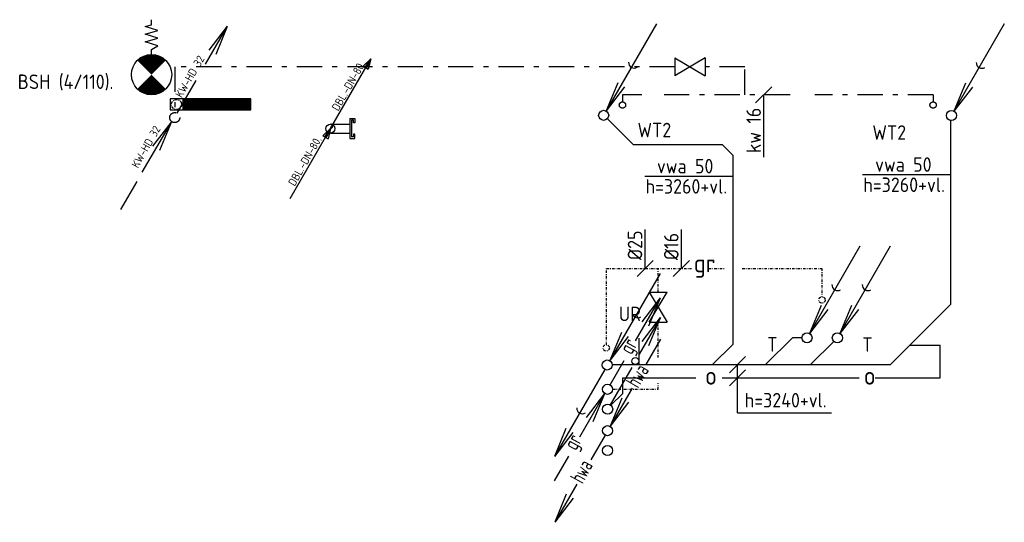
# Model space of a CAD drawing. Header units: millimetres. Extents: x -64206 to 10882, y -2915 to 43929.
# Tile 5 of 6: x -64206 to -54434, y 38941 to 43929. Entities that reach past the tile are written whole.
import ezdxf

# ---------------------------------------------------------------- set-up
doc = ezdxf.new("R2010")
doc.units = ezdxf.units.MM
doc.header["$LTSCALE"] = 50
for name, pattern in [('2322109', [10, 5, -2, 1, -2]), ('KOUDWATERTAP', [1.1, 0.5, -0.25, 0.1, -0.25]), ('KW', [7, 4, -1, 1, -1])]:
    doc.linetypes.add(name, pattern=pattern)
for name, color, linetype in [('50', 3, 'Continuous'), ('51', 6, 'Continuous'), ('51-LEIDING', 3, 'Continuous'), ('52', 3, 'Continuous'), ('54', 3, 'Continuous'), ('Bestaande grijswater', 102, 'KOUDWATERTAP'), ('SYM-W', 7, 'Continuous'), ('WL522---_VWA', 190, 'Continuous'), ('WL524---_D', 192, 'Continuous'), ('WL531---', 132, 'Continuous'), ('WL5310--Bestaande_KW', 170, 'KOUDWATERTAP'), ('WL532---_DBL', 220, 'Continuous'), ('WL532---_KW-LD', 5, 'KW'), ('WL5420--_PERSL', 5, 'Continuous'), ('WL5501--_GKW-A', 4, 'Continuous')]:
    doc.layers.add(name, color=color, linetype=linetype)
doc.styles.add('ISO', font='ISO.SHX')

# ---------------------------------------------------------------- blocks, each defined once
blk = doc.blocks.new('PA')
at = {"layer": 'WL532---_KW-LD', "color": 7, "linetype": 'Continuous'}
blk.add_line((0, 0), (200, 346.4), dxfattribs=at)
at = {"layer": 'WL532---_KW-LD', "color": 7}
for p, q in [((162, 310.6), (200, 346.4)), ((200, 346.4), (170.7, 305.6)), ((200, 346.4), (179.3, 300.6)), ((200, 346.4), (188, 295.6)), ((162, 310.6), (188, 295.6))]:
    blk.add_line(p, q, dxfattribs=at)
blk = doc.blocks.new('W3-44')
at = {"layer": '54', "color": 2, "const_width": 2}
for points in [[(1.293, 0.707, 0.414214), (1.293, -0.707, 1)], [(2.707, -0.707, 0.414214), (2.707, 0.707, 1)]]:
    blk.add_lwpolyline(points, format="xyb", dxfattribs=at)
at = {"layer": '54', "color": 7}
blk.add_lwpolyline([(4, 0), (4.5, 0), (4.878, -0.63), (5.256, 0.63), (5.634, -0.63), (6.011, 0.63), (6.389, -0.63), (6.767, 0.63), (6.956, 0), (7.456, 0)], dxfattribs=at)
at = {"layer": '54', "color": 2}
blk.add_circle((2, 0), 2, dxfattribs=at)
blk = doc.blocks.new('*X17')
at = {"color": 0}
for p, q in [((29158.4, 61985.8), (29262, 62089.3)), ((29158.4, 61999.2), (29248.5, 62089.3)), ((29158.4, 62012.7), (29235, 62089.3)), ((29158.4, 62026.2), (29221.6, 62089.3)), ((29158.4, 62039.6), (29208.1, 62089.3)), ((29158.4, 62053.1), (29194.6, 62089.3)), ((29158.4, 62066.6), (29181.1, 62089.3)), ((29158.4, 62080.1), (29167.7, 62089.3)), ((29158.4, 61972.3), (29268.4, 62082.3)), ((29158.4, 61958.8), (29268.4, 62068.8)), ((29158.4, 61945.4), (29268.4, 62055.4)), ((29158.4, 61931.9), (29268.4, 62041.9)), ((29158.4, 61918.4), (29268.4, 62028.4)), ((29158.4, 61904.9), (29268.4, 62014.9)), ((29158.4, 61891.5), (29268.4, 62001.5)), ((29158.4, 61878), (29268.4, 61988)), ((29158.4, 61864.5), (29268.4, 61974.5)), ((29158.4, 61851.1), (29268.4, 61961.1)), ((29158.4, 61837.6), (29268.4, 61947.6)), ((29158.4, 61824.1), (29268.4, 61934.1)), ((29158.4, 61810.7), (29268.4, 61920.7)), ((29158.4, 61797.2), (29268.4, 61907.2)), ((29158.4, 61783.7), (29268.4, 61893.7)), ((29158.4, 61770.2), (29268.4, 61880.2)), ((29158.4, 61756.8), (29268.4, 61866.8)), ((29158.4, 61743.3), (29268.4, 61853.3)), ((29158.4, 61729.8), (29268.4, 61839.8)), ((29158.4, 61716.4), (29268.4, 61826.4)), ((29158.4, 61702.9), (29268.4, 61812.9)), ((29158.4, 61689.4), (29268.4, 61799.4)), ((29158.4, 61675.9), (29268.4, 61785.9)), ((29158.4, 61662.5), (29268.4, 61772.5)), ((29158.4, 61649), (29268.4, 61759)), ((29158.4, 61635.5), (29268.4, 61745.5)), ((29158.4, 61622.1), (29268.4, 61732.1)), ((29158.4, 61608.6), (29268.4, 61718.6)), ((29158.4, 61595.1), (29268.4, 61705.1)), ((29158.4, 61581.7), (29268.4, 61691.7)), ((29158.4, 61568.2), (29268.4, 61678.2)), ((29158.4, 61554.7), (29268.4, 61664.7)), ((29158.4, 61541.2), (29268.4, 61651.2)), ((29158.4, 61527.8), (29268.4, 61637.8)), ((29158.4, 61514.3), (29268.4, 61624.3)), ((29158.4, 61500.8), (29268.4, 61610.8)), ((29158.4, 61487.4), (29268.4, 61597.4)), ((29158.4, 61473.9), (29268.4, 61583.9)), ((29158.4, 61460.4), (29268.4, 61570.4)), ((29158.4, 61447), (29268.4, 61557)), ((29158.4, 61433.5), (29268.4, 61543.5)), ((29158.4, 61420), (29268.4, 61530)), ((29168.3, 61416.4), (29268.4, 61516.5)), ((29181.7, 61416.4), (29268.4, 61503.1)), ((29195.2, 61416.4), (29268.4, 61489.6)), ((29208.7, 61416.4), (29268.4, 61476.1)), ((29222.2, 61416.4), (29268.4, 61462.7)), ((29235.6, 61416.4), (29268.4, 61449.2)), ((29249.1, 61416.4), (29268.4, 61435.7)), ((29262.6, 61416.4), (29268.4, 61422.2))]:
    blk.add_line(p, q, dxfattribs=at)
blk = doc.blocks.new('030')
at = {"layer": '51', "color": 1, "linetype": 'Continuous'}
for p in [(5.25, 9.093), (1.402, 3.215), (2.083, 2.822)]:
    blk.add_line(p, (0.25, 0.433), dxfattribs=at)
blk.add_circle((0, 0), 0.5, dxfattribs=at)
blk.add_arc((3.033, 5.254), 0.567, 178.07249, 301.92751, dxfattribs=at)
blk = doc.blocks.new('029')
at = {"layer": '51', "color": 1, "linetype": 'Continuous'}
for p in [(-0.25, -0.433), (-4.098, -6.311), (-3.417, -6.704)]:
    blk.add_line(p, (-5.25, -9.093), dxfattribs=at)
blk.add_circle((0, 0), 0.5, dxfattribs=at)
blk.add_arc((-2.467, -4.272), 0.567, 178.07249, 301.92751, dxfattribs=at)
blk = doc.blocks.new('031')
at = {"layer": '51', "linetype": 'Continuous'}
for name in ['030', '029']:
    blk.add_blockref(name, (0, 0), dxfattribs=at)
blk = doc.blocks.new('GR')
at = {"layer": '52', "color": 1, "linetype": 'Continuous'}
for p, q in [((276.9, 479.5), (525, 909.3)), ((341.7, 670.4), (525, 909.3)), ((409.8, 631.1), (525, 909.3)), ((25, 43.3), (165.8, 287.2)), ((-274.9, -472), (-26.8, -42.2)), ((-210.1, -281.1), (-26.8, -42.2)), ((-142, -320.5), (-26.8, -42.2)), ((-526.8, -908.3), (-385.9, -664.4))]:
    blk.add_line(p, q, dxfattribs=at)
blk.add_circle((0, 0), 50, dxfattribs=at)
at = {"layer": '52', "color": 7, "style": 'ISO', "width": 0.75}
for p in [(238, 335.5), (-313.8, -616.1)]:
    blk.add_text('gr', height=150, rotation=61.37209, dxfattribs=at).set_placement(p)
blk = doc.blocks.new('032')
at = {"layer": '50', "color": 1, "linetype": 'Continuous'}
for p, q in [((-0.25, -0.433), (-1.669, -2.89)), ((-3.062, -5.304), (-5.25, -9.093)), ((-4.098, -6.311), (-5.25, -9.093)), ((-3.417, -6.704), (-5.25, -9.093))]:
    blk.add_line(p, q, dxfattribs=at)
blk.add_circle((0, 0), 0.5, dxfattribs=at)
at = {"layer": '50', "color": 7, "style": 'ISO', "width": 0.7}
blk.add_text('hwa', height=1.5, rotation=61.37209, dxfattribs=at).set_placement((-2.477, -5.353))
blk = doc.blocks.new('033')
at = {"layer": '50', "color": 1, "linetype": 'Continuous'}
for p, q in [((5.25, 9.093), (3.8, 6.582)), ((2.438, 4.222), (0.25, 0.433)), ((1.402, 3.215), (0.25, 0.433)), ((2.083, 2.822), (0.25, 0.433))]:
    blk.add_line(p, q, dxfattribs=at)
blk.add_circle((0, 0), 0.5, dxfattribs=at)
at = {"layer": '50', "color": 7, "style": 'ISO', "width": 0.7}
blk.add_text('hwa', height=1.5, rotation=59.45447, dxfattribs=at).set_placement((3.039, 4.129))
blk = doc.blocks.new('034')
at = {"layer": '50', "linetype": 'Continuous'}
for name in ['033', '032']:
    blk.add_blockref(name, (0, 0), dxfattribs=at)
blk = doc.blocks.new('027')
at = {"layer": '51', "color": 1, "linetype": 'Continuous'}
for p, q in [((5.257, 9.105), (3.142, 5.443)), ((3.423, 6.716), (5.257, 9.105)), ((4.104, 6.323), (5.257, 9.105)), ((2.392, 4.144), (0.25, 0.433))]:
    blk.add_line(p, q, dxfattribs=at)
for centre, radius in [((2.755, 4.772), 0.35), ((0, 0), 0.5)]:
    blk.add_circle(centre, radius, dxfattribs=at)
blk = doc.blocks.new('3-01')
at = {"layer": 'SYM-W', "color": 2}
for p, q in [((-2.5, 1.5), (-2.5, -1.5)), ((-2.5, 1.5), (2.5, -1.5)), ((2.5, 1.5), (-2.5, -1.5)), ((2.5, 1.5), (2.5, -1.5))]:
    blk.add_line(p, q, dxfattribs=at)
blk = doc.blocks.new('W3-01A')
at = {"layer": 'SYM-W', "linetype": 'Continuous', "xscale": 0.75, "yscale": 0.75, "zscale": 0.75}
blk.add_blockref('3-01', (0, 0), dxfattribs=at)

msp = doc.modelspace()

# ---------------------------------------------------------------- linework, layer by layer
at = {"layer": '50', "color": 1, "linetype": 'Continuous'}
msp.add_circle((-58371.4, 39653.7), 50, dxfattribs=at)
at = {"layer": '51-LEIDING'}
for p, q in [((-62713.8, 43143.9), (-62713.8, 43033.9)), ((-62713.8, 43143.9), (-62713.8, 43033.9)), ((-61913.8, 43143.9), (-62713.8, 43143.9)), ((-61913.8, 43143.9), (-62713.8, 43143.9)), ((-62586.8, 43143.9), (-62586.8, 43033.9)), ((-62586.8, 43143.9), (-62586.8, 43033.9)), ((-61913.8, 43033.9), (-61913.8, 43143.9)), ((-61913.8, 43033.9), (-61913.8, 43143.9)), ((-62713.8, 43033.9), (-61913.8, 43033.9)), ((-62713.8, 43033.9), (-61913.8, 43033.9))]:
    msp.add_line(p, q, dxfattribs=at)
at = {"layer": '52', "color": 1, "linetype": 'Continuous'}
for p, q in [((-62361.3, 43487.8), (-62142.6, 43866.7)), ((-62361.3, 43487.8), (-62142.6, 43866.7)), ((-62325.9, 43627.7), (-62142.6, 43866.7)), ((-62325.9, 43627.7), (-62142.6, 43866.7)), ((-62257.8, 43588.4), (-62142.6, 43866.7)), ((-62257.8, 43588.4), (-62142.6, 43866.7)), ((-62642.6, 43000.6), (-62455.1, 43325.4)), ((-62991.5, 42414.8), (-62701.3, 42911.8)), ((-62884.7, 42672.9), (-62701.3, 42911.8)), ((-62816.6, 42633.6), (-62701.3, 42911.8)), ((-63201.3, 42045.8), (-63041.4, 42322.9))]:
    msp.add_line(p, q, dxfattribs=at)
at = {"layer": 'Bestaande grijswater', "linetype": 'KOUDWATERTAP'}
for p, q in [((-58382.1, 41460.7), (-57538.5, 41460.7)), ((-58382.1, 40700.9), (-58382.1, 41460.7)), ((-57869.8, 41225), (-57869.8, 41460.7)), ((-57368.3, 41460.7), (-57203.9, 41460.7)), ((-57035.4, 41460.7), (-56243.5, 41460.7)), ((-56243.5, 41460.7), (-56243.5, 41179.1)), ((-57869.8, 40575.6), (-57869.8, 40925.6)), ((-57869.8, 40260.6), (-57869.8, 40320.1)), ((-58319.4, 40260.6), (-57869.8, 40260.6))]:
    msp.add_line(p, q, dxfattribs=at)
for centre in [(-56243.5, 41147.7), (-58385.2, 40671.3)]:
    msp.add_circle(centre, 31.4, dxfattribs=at)
at = {"layer": 'SYM-W', "color": 7}
for p, q in [((-56741.7, 43264.3), (-56901.7, 43104.3)), ((-57919.4, 41540.1), (-58079.4, 41380.1)), ((-57559, 41540.1), (-57719, 41380.1)), ((-57001.8, 40585.2), (-57161.8, 40425.2)), ((-57001.8, 40454.5), (-57161.8, 40294.5))]:
    msp.add_line(p, q, dxfattribs=at)
at = {"layer": 'WL522---_VWA'}
for p, q in [((-58060.5, 40768.2), (-58060.5, 40505.4)), ((-56442.1, 40772.1), (-56536.8, 40772.1))]:
    msp.add_line(p, q, dxfattribs=at)
at = {"layer": 'WL524---_D'}
for p, q in [((-58375.6, 42949.3), (-58116.5, 42690.1)), ((-54963.1, 41106.5), (-54963.1, 42930.5)), ((-58116.5, 42690.1), (-57233.7, 42690.1)), ((-57233.7, 42690.1), (-57125, 42581.4)), ((-57125, 40709.7), (-57125, 42581.4)), ((-54963.1, 41106.5), (-55564.2, 40505.4)), ((-56536.8, 40772.1), (-56803.5, 40505.4)), ((-57125, 40709.7), (-57329.3, 40505.4)), ((-56126, 40736.8), (-56357.4, 40505.4)), ((-55369.6, 40700), (-55070.5, 40700)), ((-55070.5, 40374.5), (-55070.5, 40700)), ((-58325.4, 40505.4), (-55564.2, 40505.4)), ((-58219.9, 40374.5), (-57494.2, 40374.5)), ((-58219.9, 40219.7), (-58219.9, 40374.5)), ((-57234.2, 40374.5), (-55874.4, 40374.5)), ((-55714.6, 40374.5), (-55070.5, 40374.5)), ((-58337.6, 40102), (-58219.9, 40219.7))]:
    msp.add_line(p, q, dxfattribs=at)
at = {"layer": 'WL531---', "linetype": '2322109'}
for p, q in [((-62667.6, 43461.8), (-62667.6, 43007.3)), ((-57704.2, 43461.8), (-62667.6, 43461.8)), ((-57009, 43461.8), (-57396, 43461.8)), ((-57009, 43183.7), (-57009, 43461.8)), ((-58030.2, 43183.7), (-58223.5, 43183.7)), ((-58223.5, 43183.7), (-58223.5, 43113.8)), ((-56560.4, 43183.7), (-57891.4, 43183.7)), ((-55140.3, 43183.7), (-56313, 43183.7)), ((-55140.3, 43183.7), (-55140.3, 43113.8))]:
    msp.add_line(p, q, dxfattribs=at)
for centre, radius in [((-58223.5, 43082.4), 31.4), ((-55140.3, 43082.4), 31.4), ((-62667.6, 42957.3), 50)]:
    msp.add_circle(centre, radius, dxfattribs=at)
at = {"layer": 'WL5310--Bestaande_KW', "linetype": 'KOUDWATERTAP'}
msp.add_circle((-62649.9, 43087.3), 50, dxfattribs=at)
at = {"layer": 'WL532---_DBL'}
for p, q in [((-60929.9, 42947.2), (-60929.9, 42748.7)), ((-60929.9, 42947.2), (-60880.1, 42947.2)), ((-60914.3, 42930.8), (-60914.3, 42765.1)), ((-60894.1, 42930.8), (-60914.3, 42930.8)), ((-60894.1, 42904.4), (-60894.1, 42930.8)), ((-60880.1, 42904.4), (-60894.1, 42904.4)), ((-60880.1, 42947.2), (-60880.1, 42904.4)), ((-61122.1, 42893), (-60929.9, 42893)), ((-61122.1, 42802.9), (-60929.9, 42802.9)), ((-60929.9, 42748.7), (-60880.1, 42748.7)), ((-60894.1, 42765.1), (-60914.3, 42765.1)), ((-60894.1, 42791.5), (-60894.1, 42765.1)), ((-60880.1, 42791.5), (-60894.1, 42791.5)), ((-60880.1, 42748.7), (-60880.1, 42791.5))]:
    msp.add_line(p, q, dxfattribs=at)
msp.add_circle((-61122.1, 42848), 45, dxfattribs=at)
msp.add_arc((-61123, 42870.5), 22.5, 272.39997, 87.60003, dxfattribs=at)
at = {"layer": 'WL5501--_GKW-A', "color": 7}
for p, q in [((-56821.7, 42565), (-56821.7, 43183.7)), ((-58000.2, 42376.1), (-57125.8, 42376.1)), ((-55841.7, 42392), (-54973.2, 42392)), ((-57999.4, 41460.1), (-57999.4, 41848.1)), ((-57639, 41460.1), (-57639, 41848.1)), ((-57081.8, 40028.8), (-57081.8, 40504.7)), ((-57081.8, 40028.8), (-56150, 40028.8))]:
    msp.add_line(p, q, dxfattribs=at)

# ---------------------------------------------------------------- block references
at = {"layer": '50', "linetype": 'Continuous', "xscale": 100, "yscale": 100, "zscale": 100}
msp.add_blockref('034', (-58371.4, 39850), dxfattribs=at)
at = {"layer": '51', "linetype": 'Continuous', "xscale": 100, "yscale": 100, "zscale": 100}
msp.add_blockref('031', (-58374.9, 40502), dxfattribs=at)
at = {"layer": '51-LEIDING', "xscale": 100, "yscale": 100, "zscale": 100, "rotation": 90}
msp.add_blockref('W3-44', (-62897.5, 43183.7), dxfattribs=at)
at = {"layer": '51-LEIDING', "color": 1, "rotation": 270}
msp.add_blockref('*X17', (-124003.1, 72302.3), dxfattribs=at)
msp.add_blockref('*X17', (-124003.1, 72302.3), dxfattribs=at)
at = {"layer": 'Bestaande grijswater', "linetype": 'KOUDWATERTAP'}
msp.add_blockref('GR', (-58371.4, 40260.8), dxfattribs=at)
at = {"layer": 'WL524---_D', "xscale": 100, "yscale": 100, "zscale": 100}
for name, p in [('030', (-58410.3, 42979.9)), ('030', (-54958.8, 42978)), ('030', (-56392.1, 40772.1)), ('030', (-56090.7, 40772.1)), ('027', (-58370.9, 40063.8))]:
    msp.add_blockref(name, p, dxfattribs=at)
at = {"layer": 'WL5310--Bestaande_KW', "color": 3, "linetype": 'KOUDWATERTAP', "xscale": 80, "yscale": 80, "zscale": 80}
msp.add_blockref('W3-01A', (-57552.7, 43461.4), dxfattribs=at)
at = {"layer": 'WL532---_DBL', "xscale": 2, "yscale": 2, "zscale": 2}
for p in [(-61122.1, 42848), (-61522.1, 42155.2)]:
    msp.add_blockref('PA', p, dxfattribs=at)
at = {"layer": 'WL5420--_PERSL', "linetype": 'Continuous', "xscale": 80, "yscale": 80, "zscale": 80, "rotation": 90}
msp.add_blockref('W3-01A', (-57869.8, 41075.9), dxfattribs=at)

# ---------------------------------------------------------------- texts
at = {"layer": '52', "color": 7, "style": 'ISO'}
for s, p in [('WT2', (-58074.3, 42762.1)), ('WT2', (-55742.8, 42737)), ('UR', (-58259.3, 40936.9)), ('T', (-56787.1, 40635.1)), ('T', (-55842.8, 40633.6))]:
    msp.add_text(s, height=144, dxfattribs=at).set_placement(p)
at = {"layer": 'Bestaande grijswater', "color": 0, "linetype": 'KOUDWATERTAP', "style": 'ISO'}
msp.add_text('gr', height=180, dxfattribs=at).set_placement((-57515.3, 41422.1))
at = {"layer": 'SYM-W', "color": 7, "style": 'ISO'}
for s, p in [('KW-HD 32', (-62596.4, 43146.3)), ('DBL.-DN-80.', (-61044.8, 43016.5)), ('KW-HD 32', (-63032.9, 42449.5)), ('DBL.-DN-80.', (-61476.9, 42271))]:
    msp.add_text(s, height=80, rotation=60, dxfattribs=at).set_placement(p)
at = {"layer": 'WL5310--Bestaande_KW', "color": 7, "style": 'ISO'}
for s, height, p in [('BSH (4/110).', 144, (-64226.3, 43241.4)), ('o', 180, (-57404.2, 40306.4)), ('o', 180, (-55828.5, 40306.4))]:
    msp.add_text(s, height=height, dxfattribs=at).set_placement(p)
at = {"layer": 'WL5501--_GKW-A', "color": 7, "style": 'ISO'}
for s, p in [('kw 16', (-56849.5, 42606.1)), ('%%c25', (-58027.2, 41542.7)), ('%%c16', (-57666.8, 41542.7))]:
    msp.add_text(s, height=144, rotation=90, dxfattribs=at).set_placement(p)
for s, p in [('vwa 50', (-57881.7, 42403.9)), ('vwa 50', (-55716, 42419.8)), ('h=3260+vl.', (-57995.3, 42202.9)), ('h=3260+vl.', (-55834, 42218.8)), ('h=3240+vl.', (-57010.8, 40080.7))]:
    msp.add_text(s, height=144, dxfattribs=at).set_placement(p)

doc.saveas('drawing.dxf')
